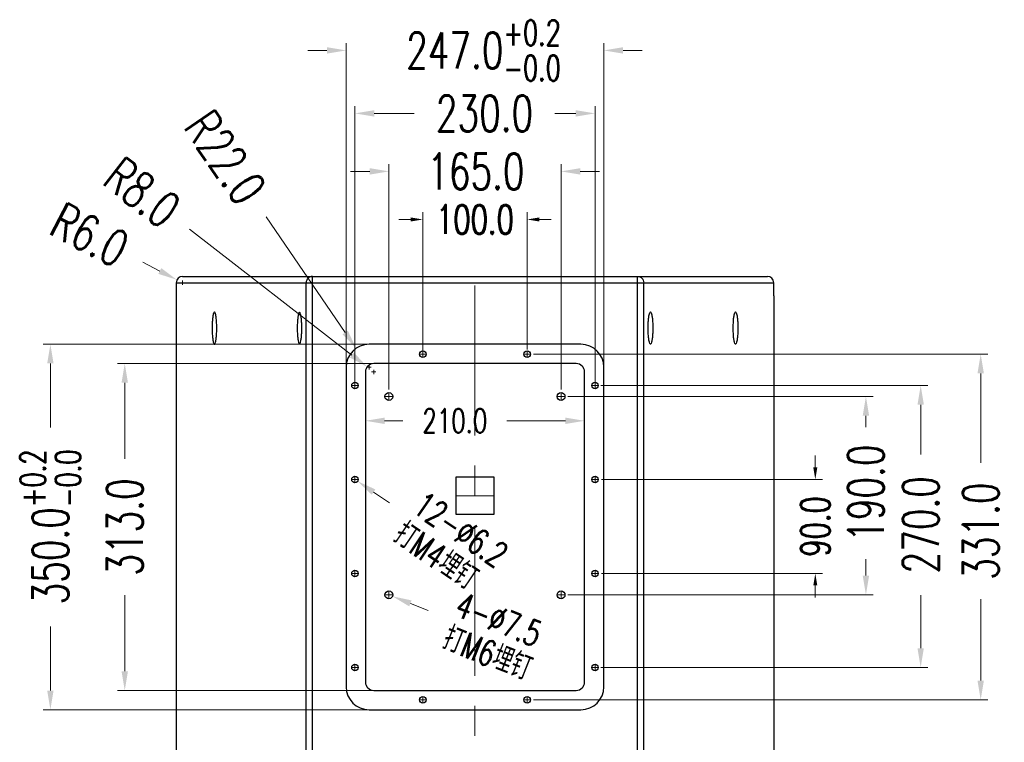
# Model space of a CAD drawing. Header units: inches. Extents: x 14363 to 22433, y -1689 to 5194.
# Tile 12 of 18: x 19877 to 20820, y 2736 to 3428. Entities that reach past the tile are written whole.
import ezdxf

# ---------------------------------------------------------------- set-up
doc = ezdxf.new("R2010")
doc.units = ezdxf.units.IN
doc.header["$LTSCALE"] = 23
doc.header["$MEASUREMENT"] = 0
doc.header["$PDMODE"] = 3
doc.header["$PDSIZE"] = 0.3125
doc.linetypes.add('CENTER', pattern=[2, 1.25, -0.25, 0.25, -0.25])
doc.layers.get('0').update_dxf_attribs({"linetype": 'CONTINUOUS'})
doc.layers.get('Defpoints').update_dxf_attribs({"linetype": 'CONTINUOUS'})
for name, color, linetype in [('3_ALL_AXES', 7, 'CONTINUOUS'), ('5标注', 1, 'CONTINUOUS'), ('7_ALL_FEATURES', 7, 'CONTINUOUS')]:
    doc.layers.add(name, color=color, linetype=linetype)
doc.layers.add('center', color=1, linetype='CENTER', lineweight=5)
doc.styles.add('TXT', font='txt.shx', dxfattribs={"width": 0.7, "bigfont": 'INTECAD.SHX'})
doc.dimstyles.new('标准样式', dxfattribs={"dimscale": 23, "dimtxt": 1.5, "dimasz": 0.8, "dimexe": 0.3, "dimexo": 0.2, "dimgap": 1, "dimtad": 0, "dimdec": 1, "dimzin": 1, "dimdsep": 46, "dimtxsty": 'TXT', "dimcen": 0.09, "dimclrd": 5, "dimclre": 252, "dimadec": 1, "dimazin": 0, "dimtfac": 1, "dimtdec": 1, "dimtofl": 0, "dimtmove": 0, "dimatfit": 3, "dimfxl": 0, "dimtzin": 0, "dimlwd": 13, "dimlwe": 13, "dimarcsym": 0})

# ---------------------------------------------------------------- blocks, each defined once
blk = doc.blocks.new('*D136')
at = {"layer": '5标注', "color": 5, "lineweight": 13}
blk.add_line((19994.74, 3195.53), (20011.1, 3187.11), dxfattribs=at)
at = {"layer": '5标注', "color": 252, "lineweight": 13}
for p, q in [((20030.72, 3175.94), (20034.86, 3175.94)), ((20032.79, 3173.87), (20032.79, 3178.01))]:
    blk.add_line(p, q, dxfattribs=at)
at = {"layer": '5标注', "color": 5}
blk.add_solid([(20012.5, 3189.84), (20009.69, 3184.38), (20027.46, 3178.69)], dxfattribs=at)
at = {"layer": 'Defpoints', "color": 0}
for p in [(20027.46, 3178.69), (20032.79, 3175.94)]:
    blk.add_point(p, dxfattribs=at)
at = {"layer": '5标注', "color": 0, "insert": (19943.88, 3221.73), "char_height": 34.5, "attachment_point": 5, "rotation": 332.75194, "style": 'TXT'}
blk.add_mtext('R6.0', dxfattribs=at)
blk = doc.blocks.new('*D135')
at = {"layer": '5标注', "color": 5, "lineweight": 13}
blk.add_line((20039.44, 3227.28), (20195.22, 3106.61), dxfattribs=at)
at = {"layer": '5标注', "color": 252, "lineweight": 13}
for p, q in [((20214.02, 3090.44), (20218.16, 3090.44)), ((20216.09, 3088.37), (20216.09, 3092.51))]:
    blk.add_line(p, q, dxfattribs=at)
at = {"layer": '5标注', "color": 5}
blk.add_solid([(20197.1, 3109.03), (20193.34, 3104.18), (20209.77, 3095.34)], dxfattribs=at)
at = {"layer": 'Defpoints', "color": 0}
for p in [(20209.77, 3095.34), (20216.09, 3090.44)]:
    blk.add_point(p, dxfattribs=at)
at = {"layer": '5标注', "color": 0, "insert": (19994.21, 3262.31), "char_height": 34.5, "attachment_point": 5, "rotation": 322.23773, "style": 'TXT'}
blk.add_mtext('R8.0', dxfattribs=at)
blk = doc.blocks.new('*D134')
at = {"layer": '5标注', "color": 5, "lineweight": 13}
blk.add_line((20112.92, 3238.84), (20188.74, 3128.26), dxfattribs=at)
at = {"layer": '5标注', "color": 252, "lineweight": 13}
for p, q in [((20209.52, 3094.94), (20213.66, 3094.94)), ((20211.59, 3092.87), (20211.59, 3097.01))]:
    blk.add_line(p, q, dxfattribs=at)
at = {"layer": '5标注', "color": 5}
blk.add_solid([(20191.27, 3129.99), (20186.21, 3126.52), (20199.15, 3113.08)], dxfattribs=at)
at = {"layer": 'Defpoints', "color": 0}
for p in [(20199.15, 3113.08), (20211.59, 3094.94)]:
    blk.add_point(p, dxfattribs=at)
at = {"layer": '5标注', "color": 0, "insert": (20073.74, 3295.98), "char_height": 34.5, "attachment_point": 5, "rotation": 304.43705, "style": 'TXT'}
blk.add_mtext('R22.0', dxfattribs=at)
blk = doc.blocks.new('*D168')
at = {"layer": '5标注', "color": 252, "lineweight": 13}
for p, q in [((20230.59, 3073.76), (20230.59, 3289.42)), ((20395.59, 3073.76), (20395.59, 3289.42))]:
    blk.add_line(p, q, dxfattribs=at)
at = {"layer": '5标注', "color": 5, "lineweight": 13}
for p, q in [((20212.19, 3282.52), (20193.79, 3282.52)), ((20413.99, 3282.52), (20432.39, 3282.52))]:
    blk.add_line(p, q, dxfattribs=at)
at = {"layer": '5标注', "color": 5}
for points in [[(20212.19, 3285.59), (20212.19, 3279.45), (20230.59, 3282.52)], [(20413.99, 3285.59), (20413.99, 3279.45), (20395.59, 3282.52)]]:
    blk.add_solid(points, dxfattribs=at)
at = {"layer": 'Defpoints', "color": 0}
for p in [(20230.59, 3282.52), (20230.59, 3069.16), (20395.59, 3069.16)]:
    blk.add_point(p, dxfattribs=at)
at = {"layer": '5标注', "color": 0, "insert": (20314.01, 3282.52), "char_height": 34.5, "attachment_point": 5, "style": 'TXT'}
blk.add_mtext('165.0', dxfattribs=at)
blk = doc.blocks.new('*D167')
at = {"layer": '5标注', "color": 252, "lineweight": 13}
for p, q in [((20230.59, 2874.87), (20230.59, 2879.01)), ((20228.52, 2876.94), (20232.66, 2876.94))]:
    blk.add_line(p, q, dxfattribs=at)
at = {"layer": '5标注', "color": 5, "lineweight": 13}
blk.add_line((20268.29, 2862), (20251.18, 2868.78), dxfattribs=at)
at = {"layer": '5标注', "color": 5}
blk.add_solid([(20252.31, 2871.63), (20250.05, 2865.93), (20234.08, 2875.56)], dxfattribs=at)
at = {"layer": 'Defpoints', "color": 0}
for p in [(20227.1, 2878.32), (20234.08, 2875.56)]:
    blk.add_point(p, dxfattribs=at)
at = {"layer": '5标注', "color": 0, "insert": (20331.43, 2836.97), "char_height": 34.5, "attachment_point": 5, "rotation": 338.37881, "style": 'TXT'}
blk.add_mtext('\\A1;{\\H0.7x;\\S4-∅7.5^ 打M6埋钉;}', dxfattribs=at)
blk = doc.blocks.new('*D166')
at = {"layer": '5标注', "color": 252, "lineweight": 13}
for p, q in [((20196.02, 2987.44), (20200.16, 2987.44)), ((20198.09, 2985.37), (20198.09, 2989.51))]:
    blk.add_line(p, q, dxfattribs=at)
at = {"layer": '5标注', "color": 5, "lineweight": 13}
blk.add_line((20231.15, 2965.1), (20215.9, 2975.4), dxfattribs=at)
at = {"layer": '5标注', "color": 5}
blk.add_solid([(20217.62, 2977.94), (20214.19, 2972.86), (20200.66, 2985.7)], dxfattribs=at)
at = {"layer": 'Defpoints', "color": 0}
for p in [(20195.52, 2989.17), (20200.66, 2985.7)]:
    blk.add_point(p, dxfattribs=at)
at = {"layer": '5标注', "color": 0, "insert": (20289.89, 2925.4), "char_height": 34.5, "attachment_point": 5, "rotation": 325.9471, "style": 'TXT'}
blk.add_mtext('\\A1;{\\H0.7x;\\S12-∅6.2^ 打M4埋钉;}', dxfattribs=at)
blk = doc.blocks.new('*D165')
at = {"layer": '5标注', "color": 5, "lineweight": 13}
for p, q in [((20171.19, 3398.38), (20152.79, 3398.38)), ((20454.99, 3398.38), (20473.39, 3398.38))]:
    blk.add_line(p, q, dxfattribs=at)
at = {"layer": '5标注', "color": 252, "lineweight": 13}
for p, q in [((20189.59, 3087.49), (20189.59, 3405.28)), ((20436.59, 3094.83), (20436.59, 3405.28))]:
    blk.add_line(p, q, dxfattribs=at)
at = {"layer": '5标注', "color": 5}
for points in [[(20171.19, 3401.44), (20171.19, 3395.31), (20189.59, 3398.38)], [(20454.99, 3401.44), (20454.99, 3395.31), (20436.59, 3398.38)]]:
    blk.add_solid(points, dxfattribs=at)
at = {"layer": 'Defpoints', "color": 0}
for p in [(20189.59, 3398.38), (20436.59, 3090.23), (20189.59, 3082.89)]:
    blk.add_point(p, dxfattribs=at)
at = {"layer": '5标注', "color": 0, "insert": (20321.25, 3398.38), "char_height": 34.5, "attachment_point": 5, "style": 'TXT'}
blk.add_mtext('\\A1;247.0{\\H0.7x;\\S+0.2^ -0.0;}', dxfattribs=at)
blk = doc.blocks.new('*D164')
at = {"layer": '5标注', "color": 252, "lineweight": 13}
for p, q in [((20208.09, 3045.68), (20208.09, 3036.76)), ((20418.09, 3045.68), (20418.09, 3036.76))]:
    blk.add_line(p, q, dxfattribs=at)
at = {"layer": '5标注', "color": 5, "lineweight": 13}
for p, q in [((20226.49, 3043.66), (20243.93, 3043.66)), ((20399.69, 3043.66), (20343.6, 3043.66))]:
    blk.add_line(p, q, dxfattribs=at)
at = {"layer": '5标注', "color": 5}
for points in [[(20226.49, 3046.72), (20226.49, 3040.59), (20208.09, 3043.66)], [(20399.69, 3046.72), (20399.69, 3040.59), (20418.09, 3043.66)]]:
    blk.add_solid(points, dxfattribs=at)
at = {"layer": 'Defpoints', "color": 0}
for p in [(20208.09, 3050.28), (20418.09, 3050.28), (20418.09, 3043.66)]:
    blk.add_point(p, dxfattribs=at)
at = {"layer": '5标注', "color": 0, "insert": (20293.76, 3043.66), "char_height": 23, "attachment_point": 5, "style": 'TXT'}
blk.add_mtext('210.0', dxfattribs=at)
blk = doc.blocks.new('*D163')
at = {"layer": '5标注', "color": 252, "lineweight": 13}
for p, q in [((20198.09, 3080.7), (20198.09, 3344.95)), ((20428.09, 3080.7), (20428.09, 3344.95))]:
    blk.add_line(p, q, dxfattribs=at)
at = {"layer": '5标注', "color": 5, "lineweight": 13}
for p, q in [((20216.49, 3338.05), (20254.93, 3338.05)), ((20409.69, 3338.05), (20389.48, 3338.05))]:
    blk.add_line(p, q, dxfattribs=at)
at = {"layer": '5标注', "color": 5}
for points in [[(20216.49, 3341.12), (20216.49, 3334.99), (20198.09, 3338.05)], [(20409.69, 3341.12), (20409.69, 3334.99), (20428.09, 3338.05)]]:
    blk.add_solid(points, dxfattribs=at)
at = {"layer": 'Defpoints', "color": 0}
for p in [(20428.09, 3338.05), (20198.09, 3076.1), (20428.09, 3076.1)]:
    blk.add_point(p, dxfattribs=at)
at = {"layer": '5标注', "color": 0, "insert": (20322.21, 3338.05), "char_height": 34.5, "attachment_point": 5, "style": 'TXT'}
blk.add_mtext('230.0', dxfattribs=at)
blk = doc.blocks.new('*D162')
at = {"layer": '5标注', "color": 5, "lineweight": 13}
for p, q in [((20251.59, 3236.48), (20240.09, 3236.48)), ((20374.59, 3236.48), (20386.09, 3236.48))]:
    blk.add_line(p, q, dxfattribs=at)
at = {"layer": '5标注', "color": 252, "lineweight": 13}
for p, q in [((20263.09, 3110.45), (20263.09, 3243.38)), ((20363.09, 3112.04), (20363.09, 3243.38))]:
    blk.add_line(p, q, dxfattribs=at)
at = {"layer": '5标注', "color": 5}
for points in [[(20251.59, 3238.39), (20251.59, 3234.56), (20263.09, 3236.48)], [(20374.59, 3238.39), (20374.59, 3234.56), (20363.09, 3236.48)]]:
    blk.add_solid(points, dxfattribs=at)
at = {"layer": 'Defpoints', "color": 0}
for p in [(20363.09, 3236.48), (20263.09, 3105.85), (20363.09, 3107.44)]:
    blk.add_point(p, dxfattribs=at)
at = {"layer": '5标注', "color": 0, "insert": (20313.09, 3236.48), "char_height": 27.6, "attachment_point": 5, "style": 'TXT'}
blk.add_mtext('100.0', dxfattribs=at)
blk = doc.blocks.new('*D161')
at = {"layer": '5标注', "color": 252, "lineweight": 13}
for p, q in [((20225.51, 3116.94), (19899.32, 3116.94)), ((20211.07, 2766.94), (19899.32, 2766.94))]:
    blk.add_line(p, q, dxfattribs=at)
at = {"layer": '5标注', "color": 5, "lineweight": 13}
for p, q in [((19906.22, 3098.54), (19906.22, 3037.19)), ((19906.22, 2785.34), (19906.22, 2846.69))]:
    blk.add_line(p, q, dxfattribs=at)
at = {"layer": '5标注', "color": 5}
for points in [[(19903.16, 3098.54), (19909.29, 3098.54), (19906.22, 3116.94)], [(19903.16, 2785.34), (19909.29, 2785.34), (19906.22, 2766.94)]]:
    blk.add_solid(points, dxfattribs=at)
at = {"layer": 'Defpoints', "color": 0}
for p in [(19906.22, 3116.94), (20230.11, 3116.94), (20215.67, 2766.94)]:
    blk.add_point(p, dxfattribs=at)
at = {"layer": '5标注', "color": 0, "insert": (19906.22, 2941.94), "char_height": 34.5, "attachment_point": 5, "rotation": 90, "style": 'TXT'}
blk.add_mtext('\\A1;350.0{\\H0.7x;\\S+0.2^ -0.0;}', dxfattribs=at)
blk = doc.blocks.new('*D160')
at = {"layer": '5标注', "color": 252, "lineweight": 13}
for p, q in [((20215.52, 3098.44), (19970.58, 3098.44)), ((20215.52, 2785.44), (19970.58, 2785.44))]:
    blk.add_line(p, q, dxfattribs=at)
at = {"layer": '5标注', "color": 5, "lineweight": 13}
for p, q in [((19977.48, 3080.04), (19977.48, 3007.2)), ((19977.48, 2803.84), (19977.48, 2876.68))]:
    blk.add_line(p, q, dxfattribs=at)
at = {"layer": '5标注', "color": 5}
for points in [[(19974.41, 3080.04), (19980.54, 3080.04), (19977.48, 3098.44)], [(19974.41, 2803.84), (19980.54, 2803.84), (19977.48, 2785.44)]]:
    blk.add_solid(points, dxfattribs=at)
at = {"layer": 'Defpoints', "color": 0}
for p in [(20220.12, 3098.44), (19977.48, 2785.44), (20220.12, 2785.44)]:
    blk.add_point(p, dxfattribs=at)
at = {"layer": '5标注', "color": 0, "insert": (19977.48, 2941.94), "char_height": 34.5, "attachment_point": 5, "rotation": 90, "style": 'TXT'}
blk.add_mtext('313.0', dxfattribs=at)
blk = doc.blocks.new('*D159')
at = {"layer": '5标注', "color": 252, "lineweight": 13}
for p, q in [((20369.17, 3107.44), (20804.56, 3107.44)), ((20369.17, 2776.44), (20804.56, 2776.44))]:
    blk.add_line(p, q, dxfattribs=at)
at = {"layer": '5标注', "color": 5, "lineweight": 13}
for p, q in [((20797.66, 3089.04), (20797.66, 3003.29)), ((20797.66, 2794.84), (20797.66, 2872.77))]:
    blk.add_line(p, q, dxfattribs=at)
at = {"layer": '5标注', "color": 5}
for points in [[(20794.59, 3089.04), (20800.72, 3089.04), (20797.66, 3107.44)], [(20794.59, 2794.84), (20800.72, 2794.84), (20797.66, 2776.44)]]:
    blk.add_solid(points, dxfattribs=at)
at = {"layer": 'Defpoints', "color": 0}
for p in [(20364.57, 3107.44), (20797.66, 3107.44), (20364.57, 2776.44)]:
    blk.add_point(p, dxfattribs=at)
at = {"layer": '5标注', "color": 0, "insert": (20797.66, 2938.03), "char_height": 34.5, "attachment_point": 5, "rotation": 90, "style": 'TXT'}
blk.add_mtext('331.0', dxfattribs=at)
blk = doc.blocks.new('*D158')
at = {"layer": '5标注', "color": 252, "lineweight": 13}
for p, q in [((20402.13, 3066.94), (20694.6, 3066.94)), ((20402.13, 2876.94), (20694.6, 2876.94))]:
    blk.add_line(p, q, dxfattribs=at)
at = {"layer": '5标注', "color": 5, "lineweight": 13}
for p, q in [((20687.7, 3048.54), (20687.7, 3037.55)), ((20687.7, 2895.34), (20687.7, 2911.05))]:
    blk.add_line(p, q, dxfattribs=at)
at = {"layer": '5标注', "color": 5}
for points in [[(20684.64, 3048.54), (20690.77, 3048.54), (20687.7, 3066.94)], [(20684.64, 2895.34), (20690.77, 2895.34), (20687.7, 2876.94)]]:
    blk.add_solid(points, dxfattribs=at)
at = {"layer": 'Defpoints', "color": 0}
for p in [(20397.53, 3066.94), (20397.53, 2876.94), (20687.7, 2876.94)]:
    blk.add_point(p, dxfattribs=at)
at = {"layer": '5标注', "color": 0, "insert": (20687.7, 2974.3), "char_height": 34.5, "attachment_point": 5, "rotation": 90, "style": 'TXT'}
blk.add_mtext('190.0', dxfattribs=at)
blk = doc.blocks.new('*D157')
at = {"layer": '5标注', "color": 252, "lineweight": 13}
for p, q in [((20433.74, 3077.44), (20747.06, 3077.44)), ((20433.74, 2807.44), (20747.06, 2807.44))]:
    blk.add_line(p, q, dxfattribs=at)
at = {"layer": '5标注', "color": 5, "lineweight": 13}
for p, q in [((20740.16, 3059.04), (20740.16, 3011.35)), ((20740.16, 2825.84), (20740.16, 2876.8))]:
    blk.add_line(p, q, dxfattribs=at)
at = {"layer": '5标注', "color": 5}
for points in [[(20737.09, 3059.04), (20743.22, 3059.04), (20740.16, 3077.44)], [(20737.09, 2825.84), (20743.22, 2825.84), (20740.16, 2807.44)]]:
    blk.add_solid(points, dxfattribs=at)
at = {"layer": 'Defpoints', "color": 0}
for p in [(20429.14, 3077.44), (20429.14, 2807.44), (20740.16, 2807.44)]:
    blk.add_point(p, dxfattribs=at)
at = {"layer": '5标注', "color": 0, "insert": (20740.16, 2944.07), "char_height": 34.5, "attachment_point": 5, "rotation": 90, "style": 'TXT'}
blk.add_mtext('270.0', dxfattribs=at)
blk = doc.blocks.new('*D221')
at = {"layer": '5标注', "color": 5, "lineweight": 13}
for p, q in [((20639.19, 2998.94), (20639.19, 3010.44)), ((20639.19, 2885.94), (20639.19, 2874.44))]:
    blk.add_line(p, q, dxfattribs=at)
at = {"layer": '5标注', "color": 252, "lineweight": 13}
for p, q in [((20434.19, 2987.44), (20646.09, 2987.44)), ((20434.19, 2897.44), (20646.09, 2897.44))]:
    blk.add_line(p, q, dxfattribs=at)
at = {"layer": '5标注', "color": 5}
for points in [[(20637.27, 2998.94), (20641.1, 2998.94), (20639.19, 2987.44)], [(20637.27, 2885.94), (20641.1, 2885.94), (20639.19, 2897.44)]]:
    blk.add_solid(points, dxfattribs=at)
at = {"layer": 'Defpoints', "color": 0}
for p in [(20429.59, 2987.44), (20639.19, 2987.44), (20429.59, 2897.44)]:
    blk.add_point(p, dxfattribs=at)
at = {"layer": '5标注', "color": 0, "insert": (20639.19, 2942.44), "char_height": 27.6, "attachment_point": 5, "rotation": 90, "style": 'TXT'}
blk.add_mtext('90.0', dxfattribs=at)

msp = doc.modelspace()

# ---------------------------------------------------------------- linework, layer by layer
at = {"color": 7, "linetype": 'Continuous'}
for p, q in [((20026.79, 3163.44), (20026.79, 2127.94)), ((20599.39, 3163.44), (20599.39, 2127.94))]:
    msp.add_line(p, q, dxfattribs=at)
for centre in [(20428.09, 3077.44), (20428.09, 2987.44), (20428.09, 2897.44), (20428.09, 2807.44)]:
    msp.add_circle(centre, 3.1, dxfattribs=at)
at = {"layer": '3_ALL_AXES', "color": 7, "linetype": 'Continuous'}
for centre, radius in [((20263.09, 3107.44), 3.1), ((20363.09, 3107.44), 3.1), ((20198.09, 3077.44), 3.1), ((20230.59, 3066.94), 3.75), ((20395.59, 3066.94), 3.75), ((20198.09, 2987.44), 3.1), ((20198.09, 2897.44), 3.1), ((20230.59, 2876.94), 3.75), ((20395.59, 2876.94), 3.75), ((20198.09, 2807.44), 3.1), ((20263.09, 2776.44), 3.1), ((20363.09, 2776.44), 3.1)]:
    msp.add_circle(centre, radius, dxfattribs=at)
for points, start_tangent, end_tangent in [([(20063.42, 3147.94), (20062.74, 3147.18), (20062.12, 3144.98), (20061.63, 3141.55), (20061.32, 3137.23), (20061.21, 3132.44), (20061.32, 3127.65), (20061.63, 3123.33), (20062.12, 3119.9), (20062.74, 3117.7), (20063.42, 3116.94)], (-1, 0), (1, 0)), ([(20063.42, 3116.94), (20064.11, 3117.7), (20064.73, 3119.9), (20065.22, 3123.33), (20065.53, 3127.65), (20065.64, 3132.44), (20065.53, 3137.23), (20065.22, 3141.55), (20064.73, 3144.98), (20064.11, 3147.18), (20063.42, 3147.94)], (1, 0), (-1, 0)), ([(20144.94, 3147.69), (20144.27, 3146.94), (20143.66, 3144.78), (20143.18, 3141.4), (20142.87, 3137.15), (20142.76, 3132.44), (20142.87, 3127.73), (20143.18, 3123.47), (20143.66, 3120.1), (20144.27, 3117.93), (20144.94, 3117.19)], (-1, 0), (1, 0)), ([(20144.94, 3117.19), (20145.61, 3117.93), (20146.22, 3120.1), (20146.7, 3123.47), (20147.01, 3127.73), (20147.12, 3132.44), (20147.01, 3137.15), (20146.7, 3141.4), (20146.22, 3144.78), (20145.61, 3146.94), (20144.94, 3147.69)], (1, 0), (-1, 0)), ([(20481.24, 3116.94), (20480.56, 3117.7), (20479.94, 3119.9), (20479.45, 3123.33), (20479.13, 3127.65), (20479.02, 3132.44), (20479.13, 3137.23), (20479.45, 3141.55), (20479.94, 3144.98), (20480.56, 3147.18), (20481.24, 3147.94)], (-1, 0), (1, 0)), ([(20481.24, 3147.94), (20481.93, 3147.18), (20482.54, 3144.98), (20483.03, 3141.55), (20483.35, 3137.23), (20483.46, 3132.44), (20483.35, 3127.65), (20483.03, 3123.33), (20482.54, 3119.9), (20481.93, 3117.7), (20481.24, 3116.94)], (1, 0), (-1, 0)), ([(20562.76, 3116.94), (20562.07, 3117.7), (20561.45, 3119.9), (20560.96, 3123.33), (20560.65, 3127.65), (20560.54, 3132.44), (20560.65, 3137.23), (20560.96, 3141.55), (20561.45, 3144.98), (20562.07, 3147.18), (20562.76, 3147.94)], (-1, 0), (1, 0)), ([(20562.76, 3147.94), (20563.44, 3147.18), (20564.06, 3144.98), (20564.55, 3141.55), (20564.86, 3137.23), (20564.97, 3132.44), (20564.86, 3127.65), (20564.55, 3123.33), (20564.06, 3119.9), (20563.44, 3117.7), (20562.76, 3116.94)], (1, 0), (-1, 0))]:
    msp.add_spline(points, degree=3, dxfattribs=dict(at, start_tangent=start_tangent, end_tangent=end_tangent))
at = {"layer": '7_ALL_FEATURES', "color": 7, "linetype": 'Continuous'}
for p, q in [((20032.79, 3181.94), (20593.39, 3181.94)), ((20157.29, 2109.44), (20157.29, 3181.94)), ((20468.89, 2109.44), (20468.89, 3181.94)), ((20026.79, 3175.94), (20599.39, 3175.94)), ((20026.79, 3175.94), (20026.79, 3163.44)), ((20151.35, 2115.44), (20151.35, 3175.94)), ((20474.83, 2115.44), (20474.83, 3175.94)), ((20599.39, 3163.44), (20599.39, 3175.94)), ((20414.59, 3116.94), (20211.59, 3116.94)), ((20189.59, 3094.94), (20189.59, 2788.94)), ((20410.09, 3098.44), (20216.09, 3098.44)), ((20436.59, 2788.94), (20436.59, 3094.94)), ((20208.09, 3090.44), (20208.09, 2793.44)), ((20418.09, 2793.44), (20418.09, 3090.44)), ((20295.09, 2989.94), (20331.09, 2989.94)), ((20295.09, 2953.94), (20295.09, 2989.94)), ((20331.09, 2989.94), (20331.09, 2953.94)), ((20331.09, 2953.94), (20295.09, 2953.94)), ((20216.09, 2785.44), (20410.09, 2785.44)), ((20211.59, 2766.94), (20414.59, 2766.94))]:
    msp.add_line(p, q, dxfattribs=at)
for centre, radius, start, end in [((20032.79, 3175.94), 6, 90, 180), ((20593.39, 3175.94), 6, 0, 90), ((20211.59, 3094.94), 22, 90, 180), ((20414.59, 3094.94), 22, 0, 90), ((20216.09, 3090.44), 8, 90, 180), ((20410.09, 3090.44), 8, 0, 90), ((20216.09, 2793.44), 8, 180, 270), ((20410.09, 2793.44), 8, 270, 0), ((20211.59, 2788.94), 22, 180, 270), ((20414.59, 2788.94), 22, 270, 0)]:
    msp.add_arc(centre, radius, start, end, dxfattribs=at)
at = {"layer": '7_ALL_FEATURES', "color": 7, "linetype": 'Continuous', "end_tangent": (0, -1)}
for points, start_tangent in [([(20157.29, 3181.94), (20155.04, 3181.49), (20153.1, 3180.19), (20151.8, 3178.24), (20151.35, 3175.94)], (-1, 0)), ([(20468.89, 3181.94), (20471.17, 3181.48), (20473.09, 3180.18), (20474.38, 3178.23), (20474.83, 3175.94)], (1, 0))]:
    msp.add_spline(points, degree=3, dxfattribs=dict(at, start_tangent=start_tangent))
at = {"layer": 'center', "color": 1, "linetype": 'CENTER', "ltscale": 5}
msp.add_line((20313.09, 2109.44), (20313.09, 3181.94), dxfattribs=at)
at = {"layer": 'center', "color": 1, "linetype": 'CENTER', "ltscale": 0.62}
for p, q in [((20259.99, 3107.44), (20266.19, 3107.44)), ((20263.09, 3104.34), (20263.09, 3110.54)), ((20359.99, 3107.44), (20366.19, 3107.44)), ((20363.09, 3104.34), (20363.09, 3110.54)), ((20194.99, 3077.44), (20201.19, 3077.44)), ((20198.09, 3074.34), (20198.09, 3080.54)), ((20424.99, 3077.44), (20431.19, 3077.44)), ((20428.09, 3074.34), (20428.09, 3080.54)), ((20194.99, 2987.44), (20201.19, 2987.44)), ((20198.09, 2984.34), (20198.09, 2990.54)), ((20424.99, 2987.44), (20431.19, 2987.44)), ((20428.09, 2984.34), (20428.09, 2990.54)), ((20194.99, 2897.44), (20201.19, 2897.44)), ((20198.09, 2894.34), (20198.09, 2900.54)), ((20424.99, 2897.44), (20431.19, 2897.44)), ((20428.09, 2894.34), (20428.09, 2900.54)), ((20194.99, 2807.44), (20201.19, 2807.44)), ((20198.09, 2804.34), (20198.09, 2810.54)), ((20424.99, 2807.44), (20431.19, 2807.44)), ((20428.09, 2804.34), (20428.09, 2810.54)), ((20259.99, 2776.44), (20266.19, 2776.44)), ((20263.09, 2773.34), (20263.09, 2779.54)), ((20359.99, 2776.44), (20366.19, 2776.44)), ((20363.09, 2773.34), (20363.09, 2779.54))]:
    msp.add_line(p, q, dxfattribs=at)
at = {"layer": 'center', "color": 1, "linetype": 'CENTER', "ltscale": 0.75}
for p, q in [((20226.84, 3066.94), (20234.34, 3066.94)), ((20230.59, 3063.19), (20230.59, 3070.69)), ((20391.84, 3066.94), (20399.34, 3066.94)), ((20395.59, 3063.19), (20395.59, 3070.69)), ((20230.59, 2873.19), (20230.59, 2880.69)), ((20395.59, 2873.19), (20395.59, 2880.69)), ((20226.84, 2876.94), (20234.34, 2876.94)), ((20391.84, 2876.94), (20399.34, 2876.94))]:
    msp.add_line(p, q, dxfattribs=at)
at = {"layer": 'center', "color": 1, "linetype": 'CENTER', "ltscale": 3.6}
msp.add_line((20295.09, 2971.94), (20331.09, 2971.94), dxfattribs=at)

# ---------------------------------------------------------------- dimensions: what is measured, and where the dimension line sits
at = {"layer": '5标注'}
dim = msp.add_linear_dim(base=(20189.59, 3398.38), p1=(20436.59, 3090.23), p2=(20189.59, 3082.89), text='\\A1;<>{\\H0.7x;\\S+0.2^ -0.0;}', dimstyle='标准样式', override={"dimscale": 23}, dxfattribs=at)
dim.commit()
dim.dimension.update_dxf_attribs({"geometry": '*D165', "text_midpoint": (20321.25, 3398.38), "dimtype": 160})
for center, mpoint, picture, middle in [((20211.59, 3094.94), (20199.15, 3113.08), '*D134', (20073.74, 3295.98)), ((20216.09, 3090.44), (20209.77, 3095.34), '*D135', (19994.21, 3262.31))]:
    dim = msp.add_radius_dim(center=center, mpoint=mpoint, dimstyle='标准样式', override={"dimscale": 23}, dxfattribs=at)
    dim.commit()
    dim.dimension.update_dxf_attribs({"geometry": picture, "text_midpoint": middle, "dimtype": 164})
for base, p1, p2, override, picture, middle in [((20428.09, 3338.05), (20198.09, 3076.1), (20428.09, 3076.1), {"dimscale": 23}, '*D163', (20322.21, 3338.05)), ((20230.59, 3282.52), (20395.59, 3069.16), (20230.59, 3069.16), {"dimscale": 23}, '*D168', (20314.01, 3282.52)), ((20418.09, 3043.66), (20208.09, 3050.28), (20418.09, 3050.28), {"dimtxt": 1}, '*D164', (20293.76, 3043.66))]:
    dim = msp.add_linear_dim(base=base, p1=p1, p2=p2, dimstyle='标准样式', override=override, dxfattribs=at)
    dim.commit()
    dim.dimension.update_dxf_attribs({"geometry": picture, "text_midpoint": middle, "dimtype": 160})
dim = msp.add_radius_dim(center=(20032.79, 3175.94), mpoint=(20027.46, 3178.69), dimstyle='标准样式', override={"dimscale": 23}, dxfattribs=at)
dim.commit()
dim.dimension.update_dxf_attribs({"geometry": '*D136', "text_midpoint": (19943.88, 3221.73)})
dim = msp.add_linear_dim(base=(20363.09, 3236.48), p1=(20263.09, 3105.85), p2=(20363.09, 3107.44), dimstyle='标准样式', override={"dimtxt": 1.2, "dimasz": 0.5, "dimgap": 0.8}, dxfattribs=at)
dim.commit()
dim.dimension.update_dxf_attribs({"geometry": '*D162', "text_midpoint": (20313.09, 3236.48)})
dim = msp.add_linear_dim(base=(19906.22, 3116.94), p1=(20215.67, 2766.94), p2=(20230.11, 3116.94), angle=90, text='\\A1;<>{\\H0.7x;\\S+0.2^ -0.0;}', dimstyle='标准样式', override={"dimscale": 23}, dxfattribs=at)
dim.commit()
dim.dimension.update_dxf_attribs({"geometry": '*D161', "text_midpoint": (19906.22, 2941.94)})
for base, p1, p2, picture, middle in [((20797.66, 3107.44), (20364.57, 2776.44), (20364.57, 3107.44), '*D159', (20797.66, 2938.03)), ((20740.16, 2807.44), (20429.14, 3077.44), (20429.14, 2807.44), '*D157', (20740.16, 2944.07)), ((20687.7, 2876.94), (20397.53, 3066.94), (20397.53, 2876.94), '*D158', (20687.7, 2974.3))]:
    dim = msp.add_linear_dim(base=base, p1=p1, p2=p2, angle=90, dimstyle='标准样式', override={"dimscale": 23}, dxfattribs=at)
    dim.commit()
    dim.dimension.update_dxf_attribs({"geometry": picture, "text_midpoint": middle, "dimtype": 160})
for base, p1, p2, override, picture, middle in [((19977.48, 2785.44), (20220.12, 3098.44), (20220.12, 2785.44), {"dimscale": 23}, '*D160', (19977.48, 2941.94)), ((20639.19, 2987.44), (20429.59, 2897.44), (20429.59, 2987.44), {"dimtxt": 1.2, "dimasz": 0.5, "dimgap": 0.8}, '*D221', (20639.19, 2942.44))]:
    dim = msp.add_linear_dim(base=base, p1=p1, p2=p2, angle=90, dimstyle='标准样式', override=override, dxfattribs=at)
    dim.commit()
    dim.dimension.update_dxf_attribs({"geometry": picture, "text_midpoint": middle})
for p1, p2, text, picture, middle in [((20195.52, 2989.17), (20200.66, 2985.7), '\\A1;{\\H0.7x;\\S12-<>^ 打M4埋钉;}', '*D166', (20289.89, 2925.4)), ((20227.1, 2878.32), (20234.08, 2875.56), '\\A1;{\\H0.7x;\\S4-<>^ 打M6埋钉;}', '*D167', (20331.43, 2836.97))]:
    dim = msp.add_diameter_dim_2p(p1=p1, p2=p2, text=text, dimstyle='标准样式', override={"dimscale": 23}, dxfattribs=at)
    dim.commit()
    dim.dimension.update_dxf_attribs({"geometry": picture, "text_midpoint": middle})

doc.saveas('drawing.dxf')
